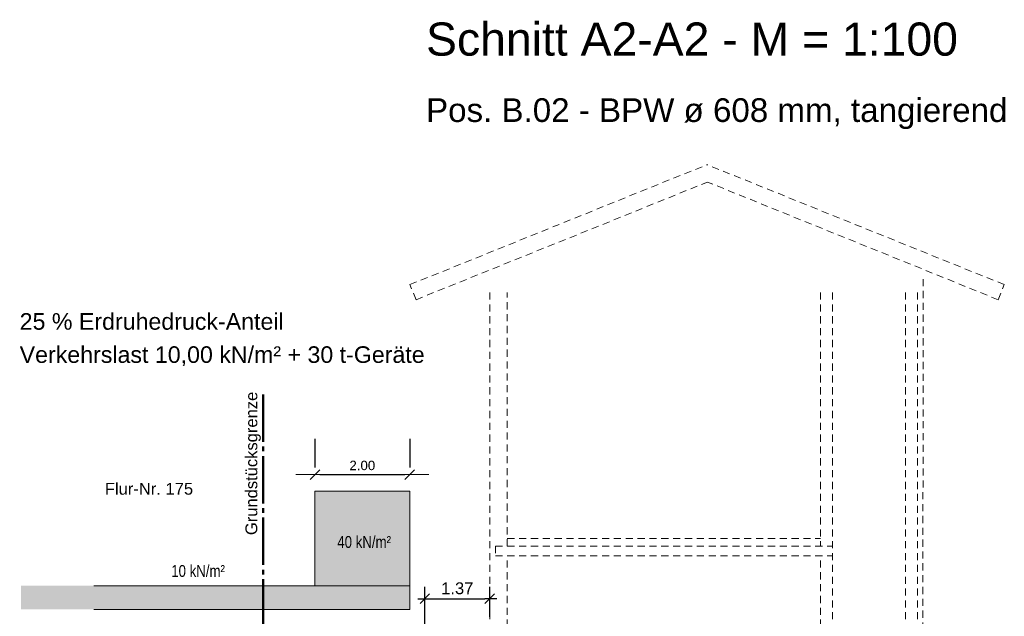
# Model space of a CAD drawing. Header units: metres. Extents: x 1 to 118, y 1 to 83.
# Tile 19 of 35: x 37 to 58, y 68 to 81. Entities that reach past the tile are written whole.
import ezdxf

# ---------------------------------------------------------------- set-up
doc = ezdxf.new("R2010")
doc.units = ezdxf.units.M
for name, pattern in [('ACHSE3', [1.25, 1, -0.1, 0.05, -0.1]), ('DURCHG', [0]), ('GESTR2', [0.25, 0.15, -0.1])]:
    doc.linetypes.add(name, pattern=pattern)
for name, color, linetype in [('Grundst_cksgrenze', 7, 'Continuous'), ('Lastbild', 7, 'Continuous'), ('MAKET', 7, 'Continuous'), ('Nachbargeb_ude', 7, 'Continuous'), ('Neubau', 7, 'Continuous'), ('TEXTE', 7, 'Continuous')]:
    doc.layers.add(name, color=color, linetype=linetype)
doc.styles.add('Arial', font='arial.ttf')
doc.dimstyles.new('ISBSTRICH4E', dxfattribs={"dimtxt": 0.25, "dimasz": 0.1, "dimexe": 0.25, "dimexo": 1, "dimgap": 0.09, "dimtad": 1, "dimzin": 0, "dimdsep": 46, "dimtxsty": 'Arial', "dimblk": 'ID4', "dimblk1": 'ID4', "dimblk2": 'ID4', "dimsah": 1, "dimcen": 0.09, "dimdle": 0.15, "dimclrd": 7, "dimclre": 7, "dimclrt": 7, "dimazin": 0, "dimtfac": 1, "dimtdec": 4, "dimtix": 1, "dimtmove": 2, "dimatfit": 3, "dimfxl": 1, "dimtvp": 0.004, "dimtolj": 1, "dimtzin": 0, "dimarcsym": 0})
doc.dimstyles.new('ISBSTRICH6E', dxfattribs={"dimtxt": 0.2, "dimasz": 0.1, "dimexe": 0.15, "dimexo": 1.1, "dimgap": 0.09, "dimtad": 1, "dimzin": 0, "dimdsep": 46, "dimtxsty": 'Arial', "dimblk": 'ID6', "dimblk1": 'ID6', "dimblk2": 'ID6', "dimsah": 1, "dimcen": 0.09, "dimdle": 0.15, "dimclrd": 7, "dimclre": 7, "dimclrt": 7, "dimazin": 0, "dimtfac": 1, "dimtdec": 4, "dimtix": 1, "dimtmove": 2, "dimatfit": 3, "dimfxl": 1, "dimtvp": 0.005, "dimtolj": 1, "dimtzin": 0, "dimarcsym": 0})

# ---------------------------------------------------------------- blocks, each defined once
blk = doc.blocks.new('ID4')
at = {"color": 7, "linetype": 'DURCHG', "lineweight": 25}
for p, q in [((-1, -1), (1, 1)), ((1.5, 0), (-1, 0))]:
    blk.add_line(p, q, dxfattribs=at)
blk = doc.blocks.new('*D239')
at = {"layer": 'Defpoints', "color": 0}
for p in [(46.852, 68.338), (46.852, 66.956), (45.484, 66.476)]:
    blk.add_point(p, dxfattribs=at)
at = {"layer": 'MAKET', "color": 7, "lineweight": -2}
for p, q in [((45.484, 67.476), (45.484, 68.588)), ((46.852, 67.956), (46.852, 68.588)), ((45.584, 68.338), (46.752, 68.338))]:
    blk.add_line(p, q, dxfattribs=at)
at = {"layer": 'MAKET', "color": 7, "lineweight": -2, "xscale": 0.1, "yscale": 0.1, "zscale": 0.1, "rotation": 180}
blk.add_blockref('ID4', (45.484, 68.338), dxfattribs=at)
at = {"layer": 'MAKET', "color": 7, "lineweight": -2, "xscale": 0.1, "yscale": 0.1, "zscale": 0.1}
blk.add_blockref('ID4', (46.852, 68.338), dxfattribs=at)
at = {"layer": 'MAKET', "color": 7, "insert": (46.168, 68.556), "char_height": 0.25, "attachment_point": 5, "style": 'Arial'}
blk.add_mtext('\\A1;1.37', dxfattribs=at)
blk = doc.blocks.new('ID6')
at = {"color": 3, "linetype": 'DURCHG', "lineweight": -3}
blk.add_line((-1, -1), (1, 1), dxfattribs=at)
at = {"color": 4, "linetype": 'DURCHG', "lineweight": 13}
blk.add_line((4, 0), (-1, 0), dxfattribs=at)
blk = doc.blocks.new('*D240')
at = {"layer": 'Defpoints', "color": 0}
for p in [(45.164, 70.958), (43.164, 70.611), (45.164, 70.611)]:
    blk.add_point(p, dxfattribs=at)
at = {"layer": 'MAKET', "color": 7, "lineweight": -2}
for p, q in [((43.164, 71.711), (43.164, 71.108)), ((45.164, 71.711), (45.164, 71.108)), ((43.264, 70.958), (45.064, 70.958))]:
    blk.add_line(p, q, dxfattribs=at)
at = {"layer": 'MAKET', "color": 7, "lineweight": -2, "xscale": 0.1, "yscale": 0.1, "zscale": 0.1, "rotation": 180}
blk.add_blockref('ID6', (43.164, 70.958), dxfattribs=at)
at = {"layer": 'MAKET', "color": 7, "lineweight": -2, "xscale": 0.1, "yscale": 0.1, "zscale": 0.1}
blk.add_blockref('ID6', (45.164, 70.958), dxfattribs=at)
at = {"layer": 'MAKET', "color": 7, "insert": (44.164, 71.15), "char_height": 0.2, "attachment_point": 5, "style": 'Arial'}
blk.add_mtext('\\A1;2.00', dxfattribs=at)

msp = doc.modelspace()

# ---------------------------------------------------------------- hatches: boundary and pattern name
at = {"layer": 'Lastbild'}
for points in [[(43.164, 68.611), (45.164, 68.611), (45.164, 70.611), (43.164, 70.611)], [(36.959, 68.111), (45.164, 68.111), (45.164, 68.611), (36.959, 68.611)]]:
    msp.add_hatch(color=7, dxfattribs=at).paths.add_polyline_path(points)

# ---------------------------------------------------------------- linework, layer by layer
at = {"layer": 'Grundst_cksgrenze', "color": 54, "linetype": 'ACHSE3', "lineweight": 50}
msp.add_line((42.074, 56.05), (42.074, 72.748), dxfattribs=at)
at = {"layer": 'Lastbild', "color": 7, "linetype": 'DURCHG', "lineweight": 18}
for p, q in [((45.164, 70.611), (43.164, 70.611)), ((43.164, 70.611), (43.164, 68.611)), ((45.164, 70.611), (45.164, 68.111)), ((45.164, 68.611), (38.496, 68.611)), ((45.164, 68.111), (38.496, 68.111))]:
    msp.add_line(p, q, dxfattribs=at)
at = {"layer": 'Neubau', "color": 7, "linetype": 'GESTR2', "lineweight": 18}
for p, q in [((45.168, 74.969), (51.439, 77.502)), ((57.71, 74.969), (51.439, 77.502)), ((45.297, 74.65), (51.449, 77.135)), ((57.581, 74.65), (51.449, 77.135)), ((55.997, 75.086), (55.992, 66.956)), ((45.297, 74.65), (45.168, 74.969)), ((46.857, 74.802), (46.857, 66.956)), ((47.222, 69.446), (47.222, 74.802)), ((53.832, 74.802), (53.832, 69.446)), ((54.082, 74.802), (54.082, 62.876)), ((55.627, 74.802), (55.627, 62.876)), ((55.877, 74.802), (55.877, 62.526)), ((57.581, 74.65), (57.71, 74.969)), ((46.972, 69.446), (54.082, 69.446)), ((46.972, 69.446), (46.972, 69.246)), ((46.972, 69.246), (54.082, 69.246)), ((47.222, 66.496), (47.222, 69.246)), ((53.832, 66.496), (53.832, 69.246))]:
    msp.add_line(p, q, dxfattribs=at)
at = {"layer": 'Neubau', "color": 8, "linetype": 'GESTR2', "lineweight": 9}
msp.add_line((47.222, 69.606), (53.832, 69.606), dxfattribs=at)

# ---------------------------------------------------------------- texts
at = {"layer": 'Grundst_cksgrenze', "color": 89, "style": 'Arial'}
msp.add_text('Grundstücksgrenze', height=0.25, rotation=90, dxfattribs=at).set_placement((41.948, 69.68))
at = {"layer": 'Lastbild', "color": 7, "style": 'Arial', "width": 0.8}
for s, p in [('40 kN/m²', (43.636, 69.411)), ('10 kN/m²', (40.132, 68.798))]:
    msp.add_text(s, height=0.25, dxfattribs=at).set_placement(p)
at = {"layer": 'Nachbargeb_ude', "color": 7, "style": 'Arial'}
msp.add_text('Flur-Nr. 175', height=0.25, dxfattribs=at).set_placement((38.731, 70.534))
at = {"layer": 'TEXTE', "color": 7, "style": 'Arial'}
for s, height, p in [('Schnitt A2-A2 - M = 1:100', 0.7, (45.509, 79.804)), ('25 % Erdruhedruck-Anteil', 0.35, (36.934, 74.017)), ('Verkehrslast 10,00 kN/m² + 30 t-Geräte', 0.35, (36.934, 73.317))]:
    msp.add_text(s, height=height, dxfattribs=at).set_placement(p)
at = {"layer": 'TEXTE', "color": 54, "style": 'Arial'}
msp.add_text('Pos. B.02 - BPW ø 608 mm, tangierend', height=0.5, dxfattribs=at).set_placement((45.509, 78.404))

# ---------------------------------------------------------------- dimensions: what is measured, and where the dimension line sits
at = {"layer": 'MAKET'}
for base, p1, p2, dimstyle, picture, middle in [((45.164, 70.958), (43.164, 70.611), (45.164, 70.611), 'ISBSTRICH6E', '*D240', (44.164, 71.15)), ((46.852, 68.338), (45.484, 66.476), (46.852, 66.956), 'ISBSTRICH4E', '*D239', (46.168, 68.556))]:
    dim = msp.add_linear_dim(base=base, p1=p1, p2=p2, dimstyle=dimstyle, override={"dimasz": 0.1}, dxfattribs=at)
    dim.commit()
    dim.dimension.update_dxf_attribs({"geometry": picture, "text_midpoint": middle})

doc.saveas('drawing.dxf')
